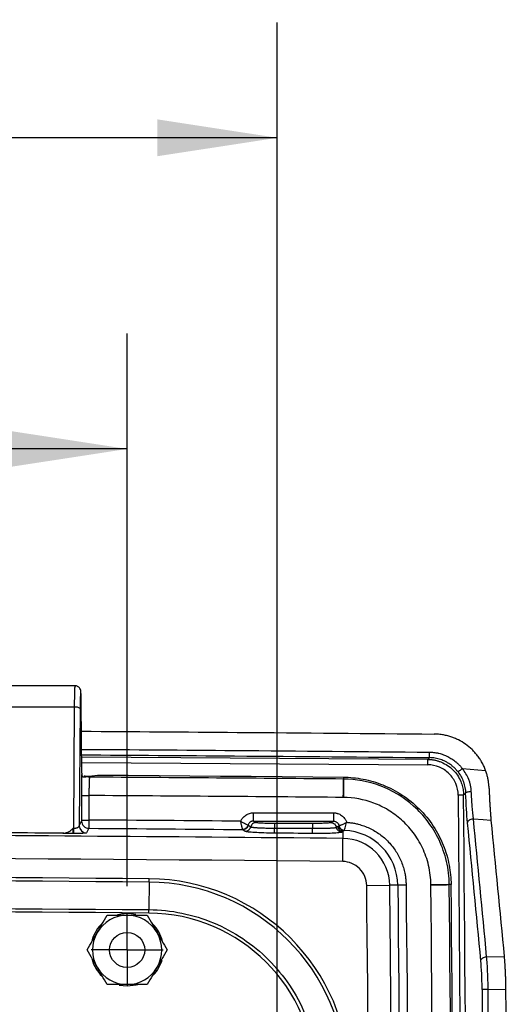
# Model space of a CAD drawing. Header units: inches. Extents: x 1.2 to 53.8, y 1.2 to 41.3.
# Tile 36 of 45: x 47 to 49.7, y 19 to 24.4. Entities that reach past the tile are written whole.
import ezdxf

# ---------------------------------------------------------------- set-up
doc = ezdxf.new("R2010")
doc.units = ezdxf.units.IN
doc.header["$LTSCALE"] = 5
doc.header["$MEASUREMENT"] = 0
doc.linetypes.add('CENTERX2', pattern=[0.8, 0.5, -0.1, 0.1, -0.1])
doc.layers.add('CENTER', color=40, linetype='CENTERX2')
doc.layers.add('DIMENSIONS', color=140, linetype='Continuous', lineweight=25)
doc.styles.add('SLDTEXTSTYLE0', font='TXT', dxfattribs={"width": 0.7})
doc.dimstyles.new('SLDDIMSTYLE1', dxfattribs={"dimtxt": 0.424805, "dimasz": 0.65, "dimexe": 0, "dimexo": 0.0625, "dimgap": 0.106201, "dimtad": 0, "dimtih": 1, "dimtoh": 1, "dimrnd": 1e-09, "dimzin": 12, "dimdsep": 46, "dimtxsty": 'SLDTEXTSTYLE0', "dimsah": 1, "dimcen": 0.09, "dimadec": 0, "dimazin": 3, "dimtfac": 1, "dimtofl": 0, "dimtmove": 0, "dimatfit": 3, "dimfxl": 0, "dimfrac": 2, "dimtolj": 1, "dimtzin": 12, "dimarcsym": 0})
doc.dimstyles.new('SLDDIMSTYLE4', dxfattribs={"dimtxt": 0.424805, "dimasz": 0.65, "dimexe": 0, "dimexo": 0.0625, "dimgap": 0.106201, "dimtad": 0, "dimtih": 1, "dimtoh": 1, "dimrnd": 1e-09, "dimzin": 4, "dimdsep": 46, "dimtxsty": 'SLDTEXTSTYLE0', "dimsah": 1, "dimcen": 0.09, "dimadec": 0, "dimazin": 1, "dimtfac": 1, "dimtofl": 0, "dimtmove": 0, "dimatfit": 3, "dimfxl": 0, "dimfrac": 2, "dimtolj": 1, "dimtzin": 12, "dimarcsym": 0})

# ---------------------------------------------------------------- blocks, each defined once
blk = doc.blocks.new('_D_14')
at = {"layer": 'DIMENSIONS'}
for p, q in [((38.6151, 19.7628), (38.6151, 22.6632)), ((47.6151, 19.6703), (47.6151, 22.6632)), ((38.6151, 22.0382), (41.9081, 22.0382)), ((42.4837, 22.0382), (42.3411, 22.0382)), ((42.3411, 22.0382), (42.3411, 21.3631)), ((44.0995, 22.0382), (44.2421, 22.0382)), ((44.2421, 22.0382), (44.2421, 21.3631)), ((47.6151, 22.0382), (44.6751, 22.0382)), ((42.3411, 21.3631), (42.4837, 21.3631)), ((44.2421, 21.3631), (44.0995, 21.3631))]:
    blk.add_line(p, q, dxfattribs=at)
for points in [[(38.6151, 22.0382), (39.2651, 21.9382), (39.2651, 22.1382)], [(47.6151, 22.0382), (46.9651, 22.1382), (46.9651, 21.9382)]]:
    blk.add_solid(points, dxfattribs=at)
at = {"layer": 'DIMENSIONS', "char_height": 0.41667, "attachment_point": 1, "style": 'SLDTEXTSTYLE0'}
for s, insert in [('9.00', (42.6604, 22.6704)), ('228.6', (42.4837, 21.9002))]:
    blk.add_mtext(s, dxfattribs=dict(at, insert=insert))
blk = doc.blocks.new('_D_15')
at = {"layer": 'DIMENSIONS'}
for p, q in [((37.8026, 17.9253), (37.8026, 24.3482)), ((48.4276, 17.9253), (48.4276, 24.3482)), ((37.8026, 23.7232), (41.9081, 23.7232)), ((42.4837, 23.7232), (42.3411, 23.7232)), ((42.3411, 23.7232), (42.3411, 23.048)), ((44.0995, 23.7232), (44.2421, 23.7232)), ((44.2421, 23.7232), (44.2421, 23.048)), ((48.4276, 23.7232), (44.6751, 23.7232)), ((42.3411, 23.048), (42.4837, 23.048)), ((44.2421, 23.048), (44.0995, 23.048))]:
    blk.add_line(p, q, dxfattribs=at)
for points in [[(37.8026, 23.7232), (38.4526, 23.6232), (38.4526, 23.8232)], [(48.4276, 23.7232), (47.7776, 23.8232), (47.7776, 23.6232)]]:
    blk.add_solid(points, dxfattribs=at)
at = {"layer": 'DIMENSIONS', "char_height": 0.41667, "attachment_point": 1, "style": 'SLDTEXTSTYLE0'}
for s, insert in [('10.63', (42.4837, 24.3554)), ('269.9', (42.4837, 23.5851))]:
    blk.add_mtext(s, dxfattribs=dict(at, insert=insert))
blk = doc.blocks.new('SW_CENTERMARKSYMBOL_6')
at = {"layer": 'CENTER', "color": 0}
for p, q in [((0, 0.1), (0, 0.195)), ((0, 0), (0, 0.1)), ((-0.1, 0), (-0.195, 0)), ((0, 0), (-0.1, 0)), ((0, 0), (0, -0.1)), ((0, 0), (0.1, 0)), ((0.1, 0), (0.195, 0)), ((0, -0.1), (0, -0.195))]:
    blk.add_line(p, q, dxfattribs=at)

msp = doc.modelspace()

# ---------------------------------------------------------------- linework, layer by layer
for p, q in [((47.3379, 20.7557), (46.9173, 20.7557)), ((47.3307, 20.6399), (46.8971, 20.6399)), ((47.3261, 19.9845), (47.3307, 20.6399)), ((47.3669, 20.6535), (47.3668, 20.663)), ((47.3668, 20.663), (47.3668, 20.6626)), ((47.3669, 20.6535), (47.3668, 20.6626)), ((47.3706, 20.282), (47.3669, 20.6559)), ((47.3706, 20.2817), (47.3669, 20.6535)), ((47.3607, 20.6321), (47.3563, 19.9979)), ((49.2416, 20.3572), (47.3697, 20.3695)), ((47.37, 20.34), (49.2419, 20.3278)), ((49.2509, 20.3665), (49.2416, 20.3572)), ((47.3706, 20.282), (47.3706, 20.2817)), ((47.3707, 20.2768), (47.3707, 20.276)), ((47.388, 20.2662), (47.3822, 20.2666)), ((47.4127, 20.2649), (47.4115, 20.2609)), ((49.4293, 20.3069), (49.5549, 20.2972)), ((48.7859, 20.2508), (48.7857, 20.2508)), ((48.786, 20.2608), (48.7859, 20.2508)), ((47.3691, 20.0288), (47.3691, 20.1613)), ((47.4084, 20.1613), (47.4084, 20.0288)), ((49.4359, 20.1632), (49.4469, 20.1742)), ((48.7849, 20.1512), (48.785, 20.1512)), ((48.2988, 20.068), (48.7314, 20.068)), ((47.3563, 19.9979), (47.3689, 20.0232)), ((48.2696, 20.0002), (48.2838, 19.9916)), ((48.2988, 20.023), (48.7314, 20.023)), ((48.3129, 20.0146), (48.2988, 20.023)), ((48.6178, 20.0099), (48.4125, 20.0099)), ((48.7314, 20.023), (48.7174, 20.0146)), ((48.7539, 19.9932), (48.7612, 19.9976)), ((47.3258, 19.9554), (47.3228, 19.9554)), ((47.3231, 19.9845), (47.3261, 19.9845)), ((47.408, 19.9839), (47.3953, 19.9586)), ((48.2403, 19.9771), (48.2545, 19.9685)), ((48.7469, 19.9891), (48.7539, 19.9932)), ((48.7762, 19.9636), (48.7831, 19.9677)), ((48.7831, 19.9677), (48.7827, 19.9289)), ((48.7815, 19.8041), (48.7827, 19.9289)), ((47.7341, 19.6925), (47.7329, 19.5433)), ((47.7341, 19.6925), (47.7342, 19.7107)), ((48.9116, 19.6741), (49.0364, 19.6754)), ((49.0796, 19.6758), (49.0364, 19.6754)), ((49.1245, 19.6763), (49.0796, 19.6758)), ((49.2589, 19.6777), (49.2589, 19.6778)), ((49.3683, 19.6788), (49.3585, 19.6787)), ((49.3585, 19.6787), (49.3585, 19.6786)), ((47.7327, 19.5249), (47.7329, 19.5433)), ((49.5606, 19.2881), (49.6553, 19.2888)), ((47.6151, 19.1284), (47.5722, 19.1332)), ((49.5685, 19.1114), (49.6631, 19.1122))]:
    msp.add_line(p, q)
at = {"flags": 128}
for points in [[(47.4, 20.2651), (47.4089, 20.2663), (47.4247, 20.2683), (47.4548, 20.2722)], [(47.4548, 20.2722), (47.6212, 20.271), (47.7876, 20.2697), (47.954, 20.2683), (48.1204, 20.2669), (48.2868, 20.2654), (48.4532, 20.2639), (48.6196, 20.2624), (48.786, 20.2608)], [(47.3691, 20.1613), (47.37, 20.1613), (47.3724, 20.1613), (47.3761, 20.1613), (47.381, 20.1613), (47.3869, 20.1613), (47.3936, 20.1613), (47.4009, 20.1613), (47.4084, 20.1613)], [(49.4065, 20.1633), (49.416, 18.9538), (49.4228, 17.7443), (49.4269, 16.5348), (49.4283, 15.3252), (49.4269, 14.1157), (49.4228, 12.9061), (49.416, 11.6966), (49.4065, 10.4872)], [(49.4887, 20.0354), (49.5421, 20.0313), (49.5841, 20.0281)], [(48.4125, 19.9847), (48.5275, 19.9841), (48.6178, 19.9837)], [(47.6726, 19.137), (47.6641, 19.1346), (47.6151, 19.1284)]]:
    msp.add_lwpolyline(points, dxfattribs=at)
msp.add_circle((47.6151, 19.3253), 0.095)
for centre, radius, start, end in [((47.3372, 20.6032), 0.0372, 50.8933, 100.0755), ((49.4234, 20.302), 2.0529, 180.5664, 180.7258), ((47.4119, 20.3004), 0.0395, 247.4528, 269.5075), ((47.3957, 19.998), 0.0394, 180.1206, 269.5179), ((43.4856, 20.0074), 3.8375, 359.2241, 359.6589), ((43.4917, 20.0073), 3.8345, 359.2235, 359.6587), ((49.0183, 19.6053), 0.4321, 121.9258, 122.9746), ((48.7802, 19.6727), 0.2994, 0.5902, 88.1732), ((48.7802, 19.6727), 0.2562, 0.5902, 89.4427), ((43.1151, -562.6828), 582.4118, 89.5455852, 90.454415), ((43.1151, -562.6828), 582.3936, 89.5455852, 90.454415), ((47.7255, 18.6178), 1.0747, 0.4481, 89.5456), ((47.7255, 18.6178), 1.0929, 0.4481, 89.5456), ((43.1151, -562.6828), 582.226, 89.5455852, 90.454415), ((47.6151, 19.3253), 0.1969, 76.2998, 105.6098), ((47.7255, 18.6178), 0.9071, 0.4481, 89.5456), ((47.6151, 19.3253), 0.1969, 132.2871, 163.9223), ((47.6151, 19.3253), 0.1875, 90, 150), ((47.6151, 19.3253), 0.1875, 30, 90), ((47.6151, 19.3253), 0.1969, 14.1147, 45.2197), ((47.6151, 19.3253), 0.1875, 150, 210), ((47.6151, 19.3253), 0.1875, 330, 30), ((47.6151, 19.3253), 0.1969, 195.2345, 226.4162), ((47.6151, 19.3253), 0.1969, 315.7761, 343.6097), ((47.6151, 19.3253), 0.1875, 210, 270), ((47.6151, 19.3253), 0.1875, 270, 330)]:
    msp.add_arc(centre, radius, start, end)
for points, knots in [([(47.3307, 20.6399), (47.3307, 20.6424), (47.3308, 20.6477), (47.3308, 20.6555), (47.3309, 20.6635), (47.331, 20.6715), (47.3311, 20.6796), (47.3312, 20.6876), (47.3313, 20.6955), (47.3315, 20.7033), (47.3316, 20.7108), (47.3318, 20.718), (47.332, 20.7249), (47.3322, 20.7313), (47.3324, 20.7372), (47.3326, 20.7424), (47.3328, 20.7469), (47.3331, 20.7506), (47.3333, 20.7534), (47.3336, 20.7549), (47.3338, 20.7556), (47.334, 20.7558), (47.3342, 20.7552), (47.3345, 20.7533), (47.3347, 20.751), (47.3348, 20.7499)], [0, 0, 0, 0, 0.032486, 0.066164, 0.101034, 0.137097, 0.174352, 0.2128, 0.252441, 0.293273, 0.335299, 0.378517, 0.422927, 0.46853, 0.515325, 0.563313, 0.612493, 0.662865, 0.71443, 0.767187, 0.797895, 0.827799, 0.887411, 0.944811, 1, 1, 1, 1]), ([(47.3661, 20.6927), (47.3661, 20.6945), (47.3659, 20.7056), (47.3648, 20.7201), (47.3647, 20.7344), (47.3552, 20.7475), (47.3479, 20.7526), (47.3406, 20.7552), (47.336, 20.7555), (47.3339, 20.7556)], [0, 0, 0, 0, 0.055601, 0.354209, 0.709951, 0.812361, 0.888069, 0.947805, 1, 1, 1, 1]), ([(47.3661, 20.6927), (47.3659, 20.7), (47.3654, 20.715), (47.3645, 20.7257), (47.3635, 20.7265), (47.3625, 20.7161), (47.3617, 20.6957), (47.3611, 20.6672), (47.3608, 20.6438), (47.3607, 20.6321)], [0, 0, 0, 0, 0.136175, 0.280114, 0.424045, 0.56798, 0.711924, 0.855937, 1, 1, 1, 1]), ([(47.3668, 20.6626), (47.3666, 20.6735), (47.3664, 20.685), (47.3661, 20.6924), (47.3661, 20.6927)], [0, 0, 0, 0, 0.948508, 1, 1, 1, 1]), ([(47.3684, 20.5094), (47.6491, 20.5075), (48.2853, 20.5034), (48.9214, 20.4975), (49.2768, 20.4941)], [0, 0, 0, 0, 0.441368, 1, 1, 1, 1]), ([(49.5549, 20.2972), (49.5536, 20.3007), (49.551, 20.3078), (49.5465, 20.3182), (49.5417, 20.3285), (49.5347, 20.3419), (49.525, 20.3582), (49.512, 20.3767), (49.4975, 20.3942), (49.4766, 20.416), (49.4474, 20.4402), (49.4149, 20.4597), (49.3874, 20.4722), (49.3661, 20.48), (49.3442, 20.4861), (49.3244, 20.4901), (49.3069, 20.4924), (49.2919, 20.4938), (49.2818, 20.494), (49.2768, 20.4941)], [0, 0, 0, 0, 0.031285, 0.062536, 0.093799, 0.125117, 0.187622, 0.25015, 0.312603, 0.375192, 0.50008, 0.624961, 0.687441, 0.749949, 0.812408, 0.875053, 0.916698, 0.958312, 1, 1, 1, 1]), ([(47.3693, 20.4114), (47.645, 20.4096), (48.2723, 20.4055), (48.8996, 20.3997), (49.2512, 20.3964)], [0, 0, 0, 0, 0.439406, 1, 1, 1, 1]), ([(47.3696, 20.3815), (47.6452, 20.3797), (48.2724, 20.3756), (48.8994, 20.3698), (49.2509, 20.3665)], [0, 0, 0, 0, 0.4395129, 1, 1, 1, 1]), ([(49.2509, 20.3665), (49.2509, 20.3672), (49.251, 20.3707), (49.2511, 20.3816), (49.2511, 20.389), (49.2512, 20.3964)], [0, 0, 0, 0, 0.5, 0.5, 1, 1, 1, 1]), ([(49.2512, 20.3964), (49.2541, 20.3963), (49.2598, 20.3962), (49.2683, 20.3956), (49.2768, 20.3947), (49.2853, 20.3934), (49.2938, 20.3919), (49.3078, 20.3887), (49.327, 20.3828), (49.3507, 20.3725), (49.3731, 20.3597), (49.3916, 20.3461), (49.4066, 20.3327), (49.4187, 20.3204), (49.4258, 20.3114), (49.4293, 20.3069)], [0, 0, 0, 0, 0.041494, 0.082984, 0.124534, 0.166206, 0.208062, 0.250163, 0.374609, 0.499615, 0.624568, 0.749224, 0.83331, 0.916731, 1, 1, 1, 1]), ([(49.2416, 20.3572), (49.2446, 20.3572), (49.2504, 20.357), (49.259, 20.3563), (49.2676, 20.3553), (49.276, 20.3539), (49.2843, 20.3522), (49.2924, 20.3502), (49.3003, 20.3478), (49.308, 20.3451), (49.325, 20.3384), (49.3498, 20.3251), (49.3793, 20.3008), (49.4036, 20.2714), (49.4181, 20.2445), (49.426, 20.2233), (49.4302, 20.209), (49.4333, 20.1941), (49.4354, 20.1788), (49.4357, 20.1684), (49.4359, 20.1632)], [0, 0, 0, 0, 0.028856, 0.057435, 0.085736, 0.113762, 0.141512, 0.168986, 0.196186, 0.223112, 0.249764, 0.375735, 0.499953, 0.624328, 0.750182, 0.79849, 0.847623, 0.897583, 0.948375, 1, 1, 1, 1]), ([(49.2419, 20.3278), (49.2419, 20.3351), (49.2419, 20.3424), (49.2419, 20.3531), (49.2418, 20.3566), (49.2416, 20.3572)], [0, 0, 0, 0, 0.5, 0.5, 1, 1, 1, 1]), ([(49.4065, 20.1633), (49.4063, 20.1848), (49.402, 20.2063), (49.3854, 20.2459), (49.3732, 20.2641), (49.3427, 20.2945), (49.3245, 20.3067), (49.2848, 20.3232), (49.2633, 20.3276), (49.2419, 20.3278)], [0, 0, 0, 0, 0.25, 0.25, 0.5, 0.5, 0.75, 0.75, 1, 1, 1, 1]), ([(49.4056, 20.2889), (49.4038, 20.2913), (49.4001, 20.296), (49.3942, 20.3027), (49.3881, 20.3092), (49.3816, 20.3153), (49.3748, 20.3212), (49.3678, 20.3268), (49.3605, 20.3321), (49.353, 20.337), (49.3452, 20.3416), (49.3357, 20.3467), (49.3242, 20.3519), (49.3105, 20.3569), (49.2963, 20.361), (49.2815, 20.364), (49.2664, 20.366), (49.2561, 20.3663), (49.2509, 20.3665)], [0, 0, 0, 0, 0.049735, 0.099533, 0.149398, 0.199332, 0.249336, 0.299412, 0.349563, 0.39979, 0.450095, 0.500481, 0.580429, 0.661689, 0.74427, 0.828177, 0.913419, 1, 1, 1, 1]), ([(47.3691, 20.1613), (47.3691, 20.1726), (47.3691, 20.1838), (47.3693, 20.2057), (47.3694, 20.2162), (47.3696, 20.236), (47.3698, 20.2454), (47.3702, 20.2622), (47.3704, 20.2696), (47.3707, 20.276)], [0, 0, 0, 0, 0.25, 0.25, 0.5, 0.5, 0.75, 0.75, 1, 1, 1, 1]), ([(47.3938, 20.2628), (47.3934, 20.2626), (47.3924, 20.2621), (47.3906, 20.2614), (47.3886, 20.2609), (47.3863, 20.2605), (47.3839, 20.2603), (47.3809, 20.2604), (47.3776, 20.2611), (47.3746, 20.2632), (47.3727, 20.266), (47.3717, 20.2683), (47.3711, 20.2707), (47.3709, 20.2724), (47.3707, 20.2738), (47.3707, 20.2746), (47.3707, 20.2753), (47.3707, 20.2757), (47.3707, 20.2759), (47.3707, 20.276)], [0, 0, 0, 0, 0.084422, 0.167545, 0.249968, 0.332296, 0.415105, 0.498896, 0.630728, 0.748087, 0.811715, 0.873922, 0.906968, 0.947087, 0.965586, 0.979904, 0.990195, 0.996674, 1, 1, 1, 1]), ([(47.3854, 20.2663), (47.3878, 20.2661), (47.3904, 20.2659), (47.3954, 20.2656), (47.3972, 20.2655), (47.4005, 20.2653), (47.4016, 20.2653), (47.4043, 20.2652), (47.4057, 20.2651), (47.4075, 20.2651)], [0, 0, 0, 0, 0.5, 0.5, 0.75, 0.75, 0.875, 0.875, 1, 1, 1, 1]), ([(47.3967, 20.2639), (47.3965, 20.2639), (47.396, 20.2637), (47.395, 20.2633), (47.3942, 20.263), (47.3938, 20.2628)], [0, 0, 0, 0, 0.316889, 0.649871, 1, 1, 1, 1]), ([(47.4127, 20.2649), (47.4124, 20.2649), (47.4117, 20.2649), (47.4107, 20.2649), (47.4098, 20.2649), (47.4088, 20.2648), (47.4078, 20.2648), (47.4068, 20.2648), (47.4059, 20.2647), (47.4049, 20.2647), (47.4039, 20.2646), (47.4028, 20.2645), (47.4018, 20.2644), (47.4008, 20.2644), (47.3998, 20.2643), (47.3987, 20.2642), (47.3977, 20.2641), (47.397, 20.264), (47.3967, 20.2639)], [0, 0, 0, 0, 0.019497, 0.041736, 0.068394, 0.100463, 0.138513, 0.182884, 0.233791, 0.291374, 0.35573, 0.42693, 0.505024, 0.59005, 0.68204, 0.781016, 0.886998, 1, 1, 1, 1]), ([(47.4075, 20.2651), (47.4085, 20.2651), (47.4104, 20.265), (47.412, 20.2649), (47.4127, 20.2649)], [0, 0, 0, 0, 0.525132, 1, 1, 1, 1]), ([(49.4293, 20.3069), (49.4235, 20.3025), (49.4178, 20.2982), (49.4091, 20.2916), (49.4063, 20.2894), (49.4056, 20.2889)], [0, 0, 0, 0, 0.5, 0.5, 1, 1, 1, 1]), ([(49.4056, 20.2889), (49.4178, 20.2728), (49.4278, 20.2544), (49.442, 20.2151), (49.4461, 20.1943), (49.4469, 20.1742)], [0, 0, 0, 0, 0.5, 0.5, 1, 1, 1, 1]), ([(49.4776, 20.184), (49.4765, 20.2055), (49.4718, 20.2278), (49.4552, 20.2699), (49.4435, 20.2896), (49.4293, 20.3069)], [0, 0, 0, 0, 0.5, 0.5, 1, 1, 1, 1]), ([(49.5738, 20.1994), (49.5737, 20.2027), (49.5734, 20.2093), (49.5726, 20.2191), (49.5715, 20.229), (49.5701, 20.2388), (49.5684, 20.2487), (49.5663, 20.2584), (49.564, 20.2682), (49.5613, 20.2779), (49.5583, 20.2876), (49.5561, 20.294), (49.5549, 20.2972)], [0, 0, 0, 0, 0.100646, 0.200879, 0.3008, 0.400509, 0.500108, 0.599698, 0.699381, 0.799259, 0.899432, 1, 1, 1, 1]), ([(47.4115, 20.2609), (47.4114, 20.2607), (47.4113, 20.2602), (47.4111, 20.259), (47.4109, 20.2575), (47.4106, 20.2556), (47.4104, 20.2533), (47.4103, 20.2507), (47.4101, 20.2478), (47.4099, 20.2446), (47.4097, 20.2411), (47.4096, 20.2374), (47.4094, 20.2335), (47.4093, 20.2293), (47.4092, 20.225), (47.4091, 20.2205), (47.4089, 20.2159), (47.4088, 20.2112), (47.4088, 20.2063), (47.4087, 20.2014), (47.4086, 20.1965), (47.4086, 20.1914), (47.4085, 20.1864), (47.4085, 20.1813), (47.4084, 20.1763), (47.4084, 20.1713), (47.4084, 20.1663), (47.4084, 20.163), (47.4084, 20.1613)], [0, 0, 0, 0, 0.043638, 0.086862, 0.129672, 0.172066, 0.214046, 0.255611, 0.296761, 0.337497, 0.377819, 0.417727, 0.45722, 0.4963, 0.534965, 0.573216, 0.611054, 0.648479, 0.68549, 0.722087, 0.758271, 0.794042, 0.8294, 0.864345, 0.898878, 0.932998, 0.966705, 1, 1, 1, 1]), ([(48.7849, 20.1512), (48.785, 20.1636), (48.7851, 20.1759), (48.7853, 20.199), (48.7854, 20.2097), (48.7855, 20.2279), (48.7856, 20.2354), (48.7857, 20.2464), (48.7857, 20.2497), (48.7857, 20.2508)], [0, 0, 0, 0, 0.25, 0.25, 0.5, 0.5, 0.75, 0.75, 1, 1, 1, 1]), ([(48.7859, 20.2508), (48.7859, 20.2497), (48.7858, 20.2464), (48.7857, 20.2354), (48.7857, 20.2279), (48.7855, 20.2096), (48.7854, 20.199), (48.7853, 20.1759), (48.7851, 20.1636), (48.785, 20.1512)], [0, 0, 0, 0, 0.25, 0.25, 0.5, 0.5, 0.75, 0.75, 1, 1, 1, 1]), ([(49.3585, 19.6787), (49.3581, 19.7212), (49.353, 19.7635), (49.334, 19.845), (49.3202, 19.8841), (49.2857, 19.957), (49.265, 19.9908), (49.2186, 20.0522), (49.1929, 20.0799), (49.1105, 20.1533), (49.0488, 20.1896), (48.9201, 20.2381), (48.853, 20.2503), (48.7859, 20.2508)], [0, 0, 0, 0, 0.125, 0.125, 0.25, 0.25, 0.375, 0.375, 0.5, 0.5, 0.75, 0.75, 1, 1, 1, 1]), ([(48.786, 20.2608), (48.8203, 20.2605), (48.8558, 20.2571), (48.9277, 20.2432), (48.964, 20.2327), (49.0353, 20.204), (49.0702, 20.1859), (49.1364, 20.1424), (49.1677, 20.117), (49.2243, 20.0604), (49.2497, 20.0292), (49.2932, 19.963), (49.3114, 19.9281), (49.3401, 19.8568), (49.3507, 19.8205), (49.3646, 19.7486), (49.368, 19.7131), (49.3683, 19.6788)], [0, 0, 0, 0, 0.125, 0.125, 0.25, 0.25, 0.375, 0.375, 0.5, 0.5, 0.625, 0.625, 0.75, 0.75, 0.875, 0.875, 1, 1, 1, 1]), ([(49.4359, 20.1632), (49.4353, 20.1633), (49.4318, 20.1633), (49.4211, 20.1634), (49.4139, 20.1633), (49.4065, 20.1633)], [0, 0, 0, 0, 0.5, 0.5, 1, 1, 1, 1]), ([(49.4469, 20.1742), (49.4475, 20.1766), (49.4511, 20.179), (49.4624, 20.1826), (49.47, 20.1838), (49.4776, 20.184)], [0, 0, 0, 0, 0.5, 0.5, 1, 1, 1, 1]), ([(49.4887, 20.0354), (49.4864, 20.0562), (49.4843, 20.0794), (49.4805, 20.1293), (49.4789, 20.1561), (49.4776, 20.184)], [0, 0, 0, 0, 0.5, 0.5, 1, 1, 1, 1]), ([(49.5738, 20.1994), (49.574, 20.1954), (49.5742, 20.1873), (49.5747, 20.1754), (49.5752, 20.1636), (49.5757, 20.152), (49.5762, 20.1405), (49.5768, 20.1292), (49.5774, 20.1181), (49.5783, 20.1035), (49.5794, 20.0857), (49.5809, 20.0655), (49.5825, 20.0461), (49.5836, 20.0341), (49.5841, 20.0281)], [0, 0, 0, 0, 0.06276, 0.125326, 0.187767, 0.25015, 0.312546, 0.375021, 0.437644, 0.500484, 0.625599, 0.750195, 0.874815, 1, 1, 1, 1]), ([(49.2589, 19.6778), (49.2586, 19.7128), (49.2543, 19.7482), (49.2385, 19.816), (49.2269, 19.8483), (49.1989, 19.9075), (49.1818, 19.9357), (49.143, 19.9871), (49.1214, 20.0101), (49.0768, 20.0499), (49.0526, 20.0677), (49.0021, 20.0981), (48.9758, 20.1107), (48.8965, 20.1405), (48.8409, 20.1507), (48.785, 20.1512)], [0, 0, 0, 0, 0.125, 0.125, 0.25, 0.25, 0.375, 0.375, 0.5, 0.5, 0.625, 0.625, 0.75, 0.75, 1, 1, 1, 1]), ([(48.2297, 20.0222), (48.2305, 20.0238), (48.232, 20.0271), (48.2347, 20.0319), (48.2377, 20.0365), (48.2423, 20.0422), (48.2487, 20.0488), (48.2574, 20.0555), (48.2669, 20.0609), (48.2772, 20.0649), (48.2879, 20.0675), (48.2952, 20.0678), (48.2988, 20.068)], [0, 0, 0, 0, 0.062133, 0.124358, 0.187041, 0.250541, 0.374532, 0.499854, 0.624712, 0.749335, 0.875332, 1, 1, 1, 1]), ([(48.2988, 20.023), (48.2988, 20.0236), (48.2988, 20.0287), (48.2988, 20.0453), (48.2988, 20.0566), (48.2988, 20.068)], [0, 0, 0, 0, 0.5, 0.5, 1, 1, 1, 1]), ([(48.7314, 20.068), (48.7314, 20.0566), (48.7314, 20.0453), (48.7314, 20.0287), (48.7314, 20.0236), (48.7314, 20.023)], [0, 0, 0, 0, 0.5, 0.5, 1, 1, 1, 1]), ([(48.7314, 20.068), (48.733, 20.0679), (48.7361, 20.0679), (48.7407, 20.0674), (48.7454, 20.0666), (48.75, 20.0656), (48.7567, 20.0635), (48.7654, 20.0599), (48.7754, 20.0537), (48.7844, 20.0462), (48.7913, 20.0383), (48.7964, 20.0307), (48.8, 20.0237), (48.8018, 20.0188), (48.8027, 20.0163)], [0, 0, 0, 0, 0.049716, 0.099411, 0.149299, 0.199591, 0.250492, 0.374411, 0.499538, 0.624386, 0.748733, 0.833259, 0.916679, 1, 1, 1, 1]), ([(47.3261, 19.9845), (47.3271, 19.9845), (47.3289, 19.9845), (47.3317, 19.9847), (47.3345, 19.985), (47.3373, 19.9854), (47.34, 19.986), (47.3426, 19.9867), (47.3451, 19.9875), (47.3478, 19.9886), (47.3507, 19.9902), (47.3534, 19.9923), (47.3556, 19.9949), (47.3561, 19.9969), (47.3563, 19.9979)], [0, 0, 0, 0, 0.053298, 0.107774, 0.163701, 0.221333, 0.2809, 0.342611, 0.406656, 0.473203, 0.573317, 0.694365, 0.836553, 1, 1, 1, 1]), ([(47.3689, 20.0232), (47.369, 20.0232), (47.369, 20.0239), (47.3691, 20.0259), (47.3691, 20.0274), (47.3691, 20.0288)], [0, 0, 0, 0, 0.5, 0.5, 1, 1, 1, 1]), ([(47.3689, 20.0232), (47.369, 20.0129), (47.3732, 20.0028), (47.3876, 19.9882), (47.3978, 19.9839), (47.408, 19.9839)], [0, 0, 0, 0, 0.5, 0.5, 1, 1, 1, 1]), ([(47.3691, 20.0288), (47.3693, 20.0288), (47.3737, 20.0288), (47.3882, 20.0288), (47.3983, 20.0288), (47.4084, 20.0288)], [0, 0, 0, 0, 0.5, 0.5, 1, 1, 1, 1]), ([(47.4084, 20.0288), (47.4083, 20.0174), (47.4082, 20.0061), (47.4081, 19.9896), (47.408, 19.9845), (47.408, 19.9839)], [0, 0, 0, 0, 0.5, 0.5, 1, 1, 1, 1]), ([(48.2402, 19.9773), (48.2402, 19.9774), (48.2401, 19.9778), (48.2397, 19.9789), (48.2392, 19.9805), (48.2386, 19.9828), (48.2378, 19.9858), (48.2368, 19.9897), (48.2357, 19.9945), (48.2344, 20.0002), (48.233, 20.0069), (48.2315, 20.0143), (48.2303, 20.0195), (48.2297, 20.0222)], [0, 0, 0, 0, 0.059966, 0.126012, 0.19819, 0.276544, 0.361108, 0.451907, 0.548959, 0.652285, 0.761892, 0.877795, 1, 1, 1, 1]), ([(48.2695, 20.0002), (48.269, 20.0004), (48.2674, 20.001), (48.2625, 20.0031), (48.2592, 20.0046), (48.248, 20.0102), (48.2387, 20.0158), (48.2297, 20.0222)], [0, 0, 0, 0, 0.25, 0.25, 0.5, 0.5, 1, 1, 1, 1]), ([(48.2695, 20.0002), (48.2679, 19.9937), (48.2641, 19.9878), (48.2535, 19.9796), (48.2469, 19.9773), (48.2402, 19.9773)], [0, 0, 0, 0, 0.5, 0.5, 1, 1, 1, 1]), ([(48.2403, 19.9771), (48.247, 19.9771), (48.2536, 19.9794), (48.2642, 19.9877), (48.268, 19.9936), (48.2696, 20.0002)], [0, 0, 0, 0, 0.5, 0.5, 1, 1, 1, 1]), ([(48.2984, 20.023), (48.2972, 20.023), (48.2949, 20.0229), (48.2915, 20.0222), (48.2883, 20.0213), (48.2853, 20.02), (48.2825, 20.0185), (48.279, 20.016), (48.2751, 20.0122), (48.2714, 20.0066), (48.2702, 20.0023), (48.2695, 20.0002)], [0, 0, 0, 0, 0.090102, 0.177361, 0.261805, 0.343467, 0.422383, 0.498594, 0.666293, 0.833257, 1, 1, 1, 1]), ([(48.3129, 20.0146), (48.3062, 20.0146), (48.2996, 20.0123), (48.2891, 20.004), (48.2854, 19.998), (48.2838, 19.9916)], [0, 0, 0, 0, 0.5, 0.5, 1, 1, 1, 1]), ([(48.2988, 20.023), (48.2988, 20.023), (48.2988, 20.023), (48.2987, 20.023), (48.2986, 20.023), (48.2985, 20.023), (48.2984, 20.023)], [0, 0, 0, 0, 0.25, 0.25, 0.5, 1, 1, 1, 1]), ([(48.4125, 20.0099), (48.4001, 20.0099), (48.3877, 20.01), (48.3647, 20.0104), (48.354, 20.0108), (48.3358, 20.0117), (48.3282, 20.0122), (48.3173, 20.0134), (48.3139, 20.014), (48.3129, 20.0146)], [0, 0, 0, 0, 0.25, 0.25, 0.5, 0.5, 0.75, 0.75, 1, 1, 1, 1]), ([(48.4125, 20.0099), (48.4125, 20.0095), (48.4125, 20.0068), (48.4125, 19.9977), (48.4125, 19.9914), (48.4125, 19.9847)], [0, 0, 0, 0, 0.5, 0.5, 1, 1, 1, 1]), ([(48.7174, 20.0146), (48.7163, 20.014), (48.713, 20.0134), (48.702, 20.0122), (48.6945, 20.0117), (48.6763, 20.0108), (48.6656, 20.0104), (48.6425, 20.01), (48.6302, 20.0099), (48.6178, 20.0099)], [0, 0, 0, 0, 0.25, 0.25, 0.5, 0.5, 0.75, 0.75, 1, 1, 1, 1]), ([(48.6178, 20.0099), (48.6178, 20.0095), (48.6178, 20.0066), (48.6178, 19.9972), (48.6178, 19.9906), (48.6178, 19.9837)], [0, 0, 0, 0, 0.5, 0.5, 1, 1, 1, 1]), ([(48.7174, 20.0146), (48.7245, 20.0146), (48.7315, 20.012), (48.7422, 20.0027), (48.7459, 19.9961), (48.7469, 19.9891)], [0, 0, 0, 0, 0.5, 0.5, 1, 1, 1, 1]), ([(48.7319, 20.023), (48.739, 20.023), (48.746, 20.0204), (48.7567, 20.0111), (48.7603, 20.0046), (48.7612, 19.9976)], [0, 0, 0, 0, 0.5, 0.5, 1, 1, 1, 1]), ([(48.7612, 19.9976), (48.7614, 19.9976), (48.7617, 19.9977), (48.7628, 19.9981), (48.7642, 19.9985), (48.7662, 19.9992), (48.7687, 20), (48.7718, 20.0011), (48.7757, 20.0027), (48.7811, 20.005), (48.7874, 20.0079), (48.7935, 20.0111), (48.7983, 20.0137), (48.8013, 20.0155), (48.8027, 20.0163)], [0, 0, 0, 0, 0.06224, 0.127646, 0.19622, 0.267968, 0.342909, 0.421072, 0.5025, 0.607348, 0.750409, 0.844674, 0.927903, 1, 1, 1, 1]), ([(48.7612, 19.9976), (48.7622, 19.9907), (48.7657, 19.9842), (48.7761, 19.975), (48.7829, 19.9722), (48.7898, 19.972)], [0, 0, 0, 0, 0.5, 0.5, 1, 1, 1, 1]), ([(48.7898, 19.9721), (48.7829, 19.9724), (48.7761, 19.9751), (48.7658, 19.9843), (48.7623, 19.9908), (48.7612, 19.9976)], [0, 0, 0, 0, 0.5, 0.5, 1, 1, 1, 1]), ([(48.7898, 19.9721), (48.79, 19.9726), (48.7904, 19.9742), (48.7919, 19.9793), (48.7929, 19.9827), (48.7964, 19.9949), (48.7995, 20.0056), (48.8027, 20.0163)], [0, 0, 0, 0, 0.25, 0.25, 0.5, 0.5, 1, 1, 1, 1]), ([(48.8027, 20.0163), (48.8063, 20.0161), (48.8134, 20.0155), (48.824, 20.0143), (48.8346, 20.0128), (48.8452, 20.0109), (48.8557, 20.0086), (48.8731, 20.0044), (48.897, 19.997), (48.9267, 19.9846), (48.9552, 19.9696), (48.9912, 19.9462), (49.0318, 19.9109), (49.0649, 19.8683), (49.0863, 19.8312), (49.0997, 19.8019), (49.1104, 19.7716), (49.1174, 19.7438), (49.1216, 19.7191), (49.1239, 19.6977), (49.1243, 19.6834), (49.1245, 19.6763)], [0, 0, 0, 0, 0.020789, 0.041583, 0.062403, 0.083269, 0.104204, 0.125226, 0.187574, 0.250152, 0.312636, 0.37505, 0.500003, 0.624943, 0.687267, 0.749819, 0.812311, 0.874742, 0.916667, 0.958364, 1, 1, 1, 1]), ([(49.4572, 20.0139), (49.4576, 20.0195), (49.4613, 20.025), (49.4729, 20.033), (49.4809, 20.0353), (49.4887, 20.0354)], [0, 0, 0, 0, 0.5, 0.5, 1, 1, 1, 1]), ([(48.7827, 19.9289), (46.8936, 19.9473), (45.0044, 19.9565), (42.1705, 19.9565), (40.7536, 19.953), (39.1005, 19.943), (38.274, 19.9365), (37.8608, 19.9328), (37.6542, 19.9309), (37.5508, 19.9299), (37.5066, 19.9295), (37.4771, 19.9292), (37.4623, 19.929), (37.4475, 19.9289)], [0, 0, 0, 0, 0.5, 0.5, 0.75, 0.875, 0.9375, 0.96875, 0.984375, 0.992188, 0.996094, 0.996094, 1, 1, 1, 1]), ([(47.2679, 19.9573), (47.2692, 19.9573), (47.2718, 19.9573), (47.2758, 19.9577), (47.2798, 19.9583), (47.285, 19.9595), (47.2913, 19.9615), (47.3007, 19.9657), (47.3118, 19.9731), (47.3192, 19.9806), (47.3231, 19.9845)], [0, 0, 0, 0, 0.0618955, 0.1239545, 0.1864485, 0.2496432, 0.3735571, 0.499828, 0.7347907, 1, 1, 1, 1]), ([(47.3228, 19.9554), (47.312, 19.9555), (47.3012, 19.9557), (47.2872, 19.9562), (47.2827, 19.9564), (47.2747, 19.9568), (47.2711, 19.957), (47.2679, 19.9573)], [0, 0, 0, 0, 0.5, 0.5, 0.75, 0.75, 1, 1, 1, 1]), ([(47.3953, 19.9586), (47.3951, 19.9581), (47.3931, 19.9576), (47.3861, 19.9568), (47.3811, 19.9564), (47.3685, 19.9558), (47.361, 19.9556), (47.3442, 19.9553), (47.3351, 19.9553), (47.3258, 19.9554)], [0, 0, 0, 0, 0.25, 0.25, 0.5, 0.5, 0.75, 0.75, 1, 1, 1, 1]), ([(48.2545, 19.9685), (48.2612, 19.9684), (48.2679, 19.9708), (48.2784, 19.9791), (48.2822, 19.985), (48.2838, 19.9916)], [0, 0, 0, 0, 0.5, 0.5, 1, 1, 1, 1]), ([(48.2545, 19.9685), (48.2562, 19.9674), (48.2615, 19.9664), (48.2788, 19.9644), (48.2907, 19.9635), (48.3196, 19.9618), (48.3365, 19.9611), (48.373, 19.96), (48.3926, 19.9597), (48.4122, 19.9595)], [0, 0, 0, 0, 0.25, 0.25, 0.5, 0.5, 0.75, 0.75, 1, 1, 1, 1]), ([(48.2838, 19.9916), (48.284, 19.9914), (48.2846, 19.9912), (48.2859, 19.9908), (48.2875, 19.9904), (48.2896, 19.99), (48.2921, 19.9896), (48.295, 19.9893), (48.2982, 19.9889), (48.3019, 19.9886), (48.3058, 19.9882), (48.3102, 19.9879), (48.3148, 19.9875), (48.3198, 19.9872), (48.3266, 19.9868), (48.3354, 19.9864), (48.3466, 19.9859), (48.3587, 19.9856), (48.3714, 19.9852), (48.3847, 19.985), (48.3985, 19.9848), (48.4078, 19.9847), (48.4125, 19.9847)], [0, 0, 0, 0, 0.038463, 0.076925, 0.115386, 0.153847, 0.192307, 0.230768, 0.269229, 0.307692, 0.346156, 0.384623, 0.423091, 0.461562, 0.500034, 0.569792, 0.640103, 0.71097, 0.782395, 0.854375, 0.926911, 1, 1, 1, 1]), ([(48.4122, 19.9595), (48.4122, 19.9598), (48.4122, 19.9626), (48.4123, 19.9717), (48.4124, 19.978), (48.4125, 19.9847)], [0, 0, 0, 0, 0.5, 0.5, 1, 1, 1, 1]), ([(48.6175, 19.9576), (48.6175, 19.9579), (48.6176, 19.9608), (48.6177, 19.9703), (48.6177, 19.9768), (48.6178, 19.9837)], [0, 0, 0, 0, 0.5, 0.5, 1, 1, 1, 1]), ([(48.6175, 19.9576), (48.6372, 19.9574), (48.6569, 19.9574), (48.6936, 19.9578), (48.7106, 19.9582), (48.7396, 19.9593), (48.7517, 19.96), (48.7691, 19.9617), (48.7745, 19.9626), (48.7762, 19.9636)], [0, 0, 0, 0, 0.25, 0.25, 0.5, 0.5, 0.75, 0.75, 1, 1, 1, 1]), ([(48.6178, 19.9837), (48.6201, 19.9837), (48.6247, 19.9837), (48.6316, 19.9837), (48.6385, 19.9837), (48.6453, 19.9837), (48.652, 19.9837), (48.6586, 19.9838), (48.665, 19.9839), (48.6714, 19.984), (48.6775, 19.9841), (48.6835, 19.9843), (48.6893, 19.9844), (48.6949, 19.9846), (48.7003, 19.9848), (48.7065, 19.985), (48.7133, 19.9853), (48.7205, 19.9857), (48.7271, 19.9862), (48.7331, 19.9867), (48.7382, 19.9872), (48.7423, 19.9878), (48.7454, 19.9885), (48.7464, 19.9889), (48.7469, 19.9891)], [0, 0, 0, 0, 0.0360371, 0.0720252, 0.1079646, 0.1438549, 0.1796955, 0.2154868, 0.2512288, 0.286922, 0.3225665, 0.3581617, 0.3937074, 0.4292038, 0.4646499, 0.5000457, 0.5564766, 0.6146388, 0.674533, 0.7361609, 0.7995221, 0.8646161, 0.9314427, 1, 1, 1, 1]), ([(48.7762, 19.9636), (48.7692, 19.9637), (48.7622, 19.9664), (48.7516, 19.9757), (48.748, 19.9822), (48.7469, 19.9891)], [0, 0, 0, 0, 0.5, 0.5, 1, 1, 1, 1]), ([(48.7539, 19.9932), (48.7549, 19.9863), (48.7585, 19.9797), (48.7691, 19.9705), (48.7761, 19.9678), (48.7831, 19.9677)], [0, 0, 0, 0, 0.5, 0.5, 1, 1, 1, 1]), ([(48.9116, 19.6741), (48.9114, 19.6911), (48.9079, 19.7081), (48.8948, 19.7393), (48.8851, 19.7536), (48.8611, 19.7777), (48.8468, 19.7873), (48.8155, 19.8004), (48.7986, 19.8039), (48.7815, 19.8041)], [0, 0, 0, 0, 0.25, 0.25, 0.5, 0.5, 0.75, 0.75, 1, 1, 1, 1]), ([(49.0364, 10.9752), (49.0514, 12.4252), (49.0588, 13.8752), (49.0588, 16.0503), (49.056, 17.1379), (49.0479, 18.4066), (49.0426, 19.041), (49.0396, 19.3582), (49.038, 19.5168), (49.0374, 19.5847), (49.0369, 19.6301), (49.0366, 19.6527), (49.0364, 19.6754)], [0, 0, 0, 0, 0.5, 0.5, 0.75, 0.875, 0.9375, 0.96875, 0.984375, 0.992187, 0.992187, 1, 1, 1, 1]), ([(49.2589, 19.6778), (49.2713, 19.6779), (49.2836, 19.678), (49.3067, 19.6782), (49.3173, 19.6783), (49.3356, 19.6785), (49.3431, 19.6786), (49.3541, 19.6787), (49.3574, 19.6787), (49.3585, 19.6787)], [0, 0, 0, 0, 0.25, 0.25, 0.5, 0.5, 0.75, 0.75, 1, 1, 1, 1]), ([(49.3585, 19.6786), (49.3574, 19.6786), (49.3541, 19.6785), (49.3431, 19.6784), (49.3356, 19.6784), (49.3173, 19.6782), (49.3067, 19.6781), (49.2836, 19.6779), (49.2713, 19.6778), (49.2589, 19.6777)], [0, 0, 0, 0, 0.25, 0.25, 0.5, 0.5, 0.75, 0.75, 1, 1, 1, 1]), ([(47.7329, 19.5433), (47.7929, 19.5428), (47.8528, 19.5365), (47.9703, 19.5124), (48.0278, 19.4946), (48.1385, 19.4483), (48.1915, 19.4197), (48.2911, 19.3529), (48.3376, 19.3146), (48.4224, 19.2298), (48.4607, 19.1833), (48.5275, 19.0837), (48.5561, 19.0306), (48.6024, 18.92), (48.6202, 18.8624), (48.6443, 18.7449), (48.6506, 18.685), (48.6511, 18.625)], [0, 0, 0, 0, 0.125, 0.125, 0.25, 0.25, 0.375, 0.375, 0.5, 0.5, 0.625, 0.625, 0.75, 0.75, 0.875, 0.875, 1, 1, 1, 1]), ([(47.4528, 19.419), (47.4614, 19.4341), (47.47, 19.4489), (47.4877, 19.4795), (47.4968, 19.4954), (47.5069, 19.5128)], [0, 0, 0, 0, 0.5, 0.5, 1, 1, 1, 1]), ([(47.5069, 19.5128), (47.527, 19.5128), (47.5453, 19.5128), (47.5807, 19.5128), (47.5978, 19.5128), (47.6151, 19.5128)], [0, 0, 0, 0, 0.5, 0.5, 1, 1, 1, 1]), ([(47.6151, 19.5128), (47.6325, 19.5128), (47.6496, 19.5128), (47.685, 19.5128), (47.7033, 19.5128), (47.7234, 19.5128)], [0, 0, 0, 0, 0.5, 0.5, 1, 1, 1, 1]), ([(47.7234, 19.5128), (47.7334, 19.4954), (47.7426, 19.4795), (47.7603, 19.4489), (47.7688, 19.4341), (47.7775, 19.419)], [0, 0, 0, 0, 0.5, 0.5, 1, 1, 1, 1]), ([(47.3986, 19.3253), (47.4087, 19.3427), (47.4178, 19.3585), (47.4355, 19.3892), (47.4441, 19.404), (47.4528, 19.419)], [0, 0, 0, 0, 0.5, 0.5, 1, 1, 1, 1]), ([(47.7775, 19.419), (47.7862, 19.404), (47.7947, 19.3892), (47.8124, 19.3585), (47.8216, 19.3427), (47.8316, 19.3253)], [0, 0, 0, 0, 0.5, 0.5, 1, 1, 1, 1]), ([(47.4528, 19.2315), (47.4441, 19.2466), (47.4355, 19.2614), (47.4178, 19.292), (47.4087, 19.3079), (47.3986, 19.3253)], [0, 0, 0, 0, 0.5, 0.5, 1, 1, 1, 1]), ([(47.8316, 19.3253), (47.8216, 19.3079), (47.8124, 19.292), (47.7947, 19.2614), (47.7862, 19.2466), (47.7775, 19.2315)], [0, 0, 0, 0, 0.5, 0.5, 1, 1, 1, 1]), ([(49.5291, 19.2666), (49.5295, 19.2722), (49.5332, 19.2777), (49.5449, 19.2857), (49.5528, 19.288), (49.5606, 19.2881)], [0, 0, 0, 0, 0.5, 0.5, 1, 1, 1, 1]), ([(49.536, 19.1111), (49.5357, 19.14), (49.535, 19.1687), (49.5327, 19.2219), (49.531, 19.2463), (49.5291, 19.2666)], [0, 0, 0, 0, 0.5, 0.5, 1, 1, 1, 1]), ([(49.5685, 19.1114), (49.5682, 19.1441), (49.5674, 19.1768), (49.5647, 19.2372), (49.5629, 19.265), (49.5606, 19.2881)], [0, 0, 0, 0, 0.5, 0.5, 1, 1, 1, 1]), ([(49.6553, 19.2888), (49.6555, 19.2865), (49.6559, 19.2818), (49.6566, 19.2745), (49.6572, 19.2669), (49.6578, 19.2591), (49.6586, 19.247), (49.6596, 19.2302), (49.6607, 19.208), (49.6616, 19.1848), (49.6622, 19.1637), (49.6627, 19.1448), (49.6629, 19.1285), (49.663, 19.1176), (49.6631, 19.1122)], [0, 0, 0, 0, 0.05005, 0.100003, 0.149936, 0.199927, 0.250054, 0.375085, 0.500014, 0.624929, 0.749967, 0.833413, 0.916638, 1, 1, 1, 1]), ([(47.5069, 19.1378), (47.4968, 19.1552), (47.4877, 19.171), (47.47, 19.2017), (47.4614, 19.2165), (47.4528, 19.2315)], [0, 0, 0, 0, 0.5, 0.5, 1, 1, 1, 1]), ([(47.7775, 19.2315), (47.7688, 19.2165), (47.7603, 19.2017), (47.7426, 19.171), (47.7334, 19.1552), (47.7234, 19.1378)], [0, 0, 0, 0, 0.5, 0.5, 1, 1, 1, 1]), ([(47.6151, 19.1378), (47.5978, 19.1378), (47.5807, 19.1378), (47.5453, 19.1378), (47.527, 19.1378), (47.5069, 19.1378)], [0, 0, 0, 0, 0.5, 0.5, 1, 1, 1, 1]), ([(47.7234, 19.1378), (47.7033, 19.1378), (47.685, 19.1378), (47.6496, 19.1378), (47.6325, 19.1378), (47.6151, 19.1378)], [0, 0, 0, 0, 0.5, 0.5, 1, 1, 1, 1]), ([(49.5685, 19.1114), (49.5606, 19.1113), (49.5526, 19.1113), (49.5405, 19.1112), (49.5366, 19.1111), (49.536, 19.1111)], [0, 0, 0, 0, 0.5, 0.5, 1, 1, 1, 1])]:
    msp.add_open_spline(points, degree=3, knots=knots)
for points in [[(47.3808, 20.2666), (47.3853, 20.2667), (47.3899, 20.2653), (47.3939, 20.2628)], [(47.3808, 20.2666), (47.3826, 20.2665), (47.3843, 20.2664), (47.3854, 20.2663)], [(47.3854, 20.2663), (47.3893, 20.2663), (47.3932, 20.2655), (47.3967, 20.2639)], [(48.7857, 20.2508), (48.3277, 20.2547), (47.8696, 20.258), (47.4115, 20.2609)], [(48.7849, 20.1512), (48.3261, 20.155), (47.8673, 20.1584), (47.4084, 20.1613)], [(49.4359, 10.4873), (49.4649, 13.7123), (49.4649, 16.9382), (49.4359, 20.1632)], [(49.4572, 20.0139), (49.4528, 20.059), (49.4493, 20.1138), (49.4469, 20.1742)], [(48.2297, 20.0222), (47.956, 20.0246), (47.6822, 20.0268), (47.4084, 20.0288)], [(48.2696, 20.0002), (48.2695, 20.0002), (48.2695, 20.0002), (48.2695, 20.0002)], [(48.7314, 20.023), (48.7316, 20.023), (48.7317, 20.023), (48.7319, 20.023)], [(48.7612, 19.9976), (48.7612, 19.9976), (48.7612, 19.9976), (48.7612, 19.9976)], [(49.5291, 19.2666), (49.5053, 19.5157), (49.4813, 19.7648), (49.4572, 20.0139)], [(49.5606, 19.2881), (49.5369, 19.5372), (49.5129, 19.7863), (49.4887, 20.0354)], [(49.5841, 20.0281), (49.608, 19.7817), (49.6318, 19.5353), (49.6553, 19.2888)], [(47.2679, 19.9573), (47.1659, 19.958), (47.0639, 19.9587), (46.9619, 19.9594)], [(47.408, 19.9839), (47.6854, 19.9818), (47.9629, 19.9796), (48.2403, 19.9771)], [(48.2403, 19.9771), (48.2403, 19.9772), (48.2402, 19.9772), (48.2402, 19.9773)], [(48.4122, 19.9595), (48.4806, 19.9588), (48.5491, 19.9582), (48.6175, 19.9576)], [(48.7898, 19.972), (48.7898, 19.972), (48.7898, 19.972), (48.7898, 19.9721)], [(48.7815, 19.8041), (45.0039, 19.8409), (41.2263, 19.8409), (37.4487, 19.8041)], [(49.0796, 19.6758), (49.1095, 16.7756), (49.1095, 13.875), (49.0796, 10.9748)], [(49.1245, 19.6763), (49.1544, 16.7756), (49.1544, 13.875), (49.1245, 10.9743)], [(49.2589, 10.9729), (49.2858, 13.8745), (49.2858, 16.7761), (49.2589, 19.6777)], [(49.3585, 10.9719), (49.3854, 13.8742), (49.3854, 16.7765), (49.3585, 19.6786)], [(49.3683, 10.9718), (49.3982, 13.8739), (49.3982, 16.7767), (49.3683, 19.6788)], [(48.9116, 10.9765), (48.9415, 13.8757), (48.9415, 16.7749), (48.9116, 19.6741)], [(38.4974, 19.5433), (41.5758, 19.5677), (44.6544, 19.5677), (47.7329, 19.5433)], [(49.536, 19.1111), (49.556, 16.5895), (49.556, 14.0676), (49.536, 11.5459)], [(49.5685, 11.5457), (49.5885, 14.0675), (49.5885, 16.5895), (49.5685, 19.1114)], [(49.6631, 19.1122), (49.6831, 16.5898), (49.6831, 14.0673), (49.6631, 11.5449)]]:
    msp.add_open_spline(points, degree=3)

# ---------------------------------------------------------------- block references
at = {"layer": 'CENTER'}
msp.add_blockref('SW_CENTERMARKSYMBOL_6', (47.6151, 19.3253), dxfattribs=at)

# ---------------------------------------------------------------- dimensions: what is measured, and where the dimension line sits
at = {"layer": 'DIMENSIONS'}
dim = msp.add_linear_dim(base=(48.4276328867, 23.7231796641), p1=(37.8026328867, 17.6752853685), p2=(48.4276328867, 17.6752853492), angle=0, dimstyle='SLDDIMSTYLE1', dxfattribs=at)
dim.commit()
dim.dimension.update_dxf_attribs({"geometry": '_D_15', "text_midpoint": (43.2915964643, 23.7231796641), "dimtype": 160})
dim = msp.add_linear_dim(base=(47.6151, 22.0382), p1=(38.6151, 19.5128), p2=(47.6151, 19.4203), dimstyle='SLDDIMSTYLE4', dxfattribs=at)
dim.commit()
dim.dimension.update_dxf_attribs({"geometry": '_D_14', "text_midpoint": (43.2916, 22.0382), "dimtype": 160})

doc.saveas('drawing.dxf')
